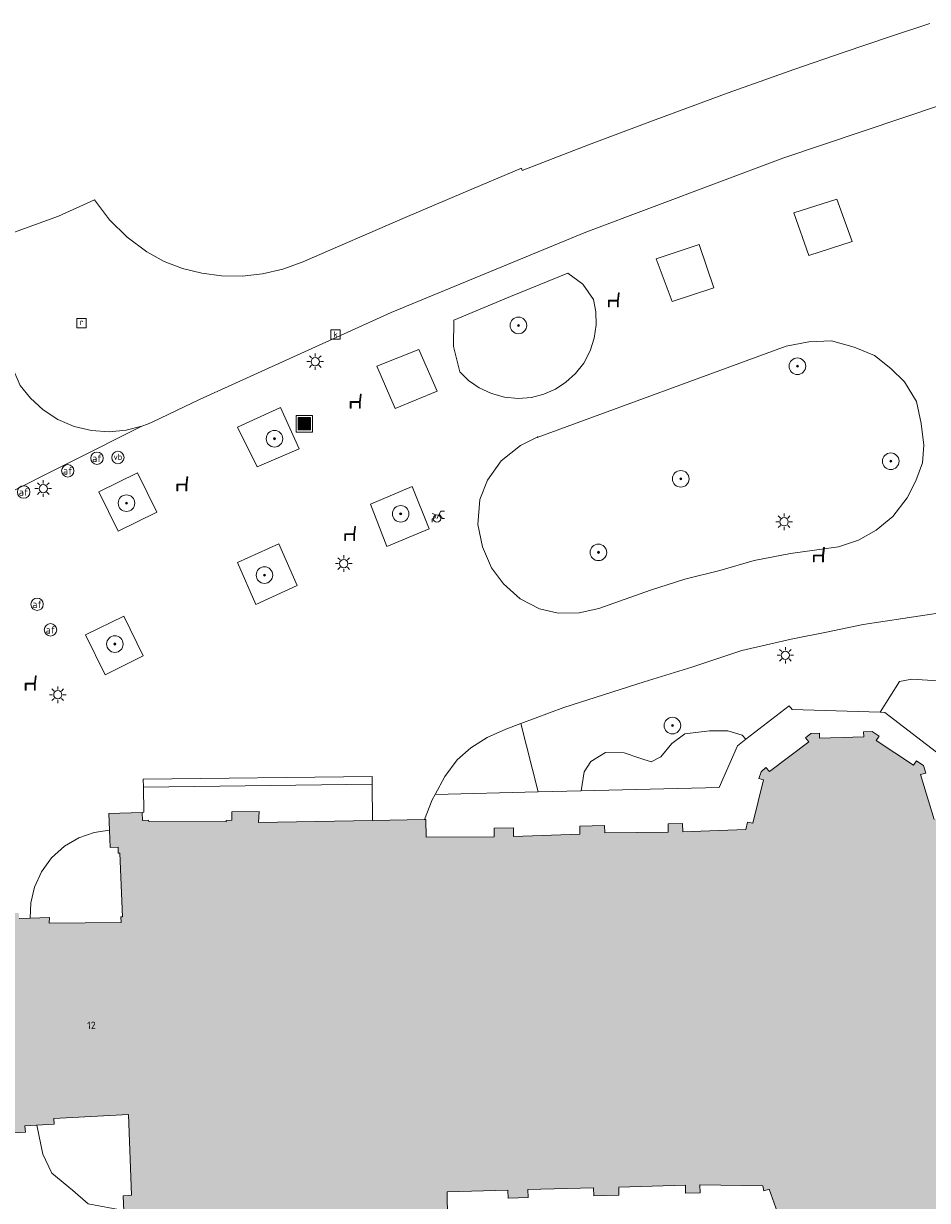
# Model space of a CAD drawing. Header units: metres. Extents: x 196496 to 197479, y 355250 to 356324.
# Tile 92 of 119: x 197032 to 197076, y 356181 to 356238. Entities that reach past the tile are written whole.
import ezdxf
from ezdxf.enums import TextEntityAlignment as Align

# ---------------------------------------------------------------- set-up
doc = ezdxf.new("R2010")
doc.units = ezdxf.units.M
doc.layers.get('0').update_dxf_attribs({"lineweight": 9})
for name, color, linetype, lineweight in [('B-WE-GR-BEPLANTING_CULTUUR_HEESTERS-GV', 251, 'Continuous', 9), ('B-WE-GR-BEPLANTING_CULTUUR_VASTE PLANTENVAK-GV', 251, 'Continuous', 9), ('B-WE-GR-BOOM-S', 251, 'Continuous', 9), ('B-WE-IE-MEUBILAIR_WEGMEUBILAIR-GV', 251, 'Continuous', 9), ('B-WE-IE-MEUBILAIR_WEGMEUBILAIR-S', 251, 'Continuous', 9), ('B-WE-IE-TERREINAFSCHEIDING_KUNSTMATIG_HEKWERK-G', 251, 'IE-TERREINAFSCHEIDING-KUNSTMATIG', 9), ('B-WE-IE-TERREINAFSCHEIDING_KUNSTMATIG_MUUR-GV', 251, 'Continuous', 9), ('B-WE-KL-ET_LS_OV_LICHTMAST-S', 251, 'Continuous', 9), ('B-WE-OG-BEBOUWING-GV', 251, 'Continuous', 9), ('B-WE-OG-BEBOUWING_HUISNUMMER-T35', 90, 'Continuous', 9), ('B-WE-RI-GWA_KOLK-S', 251, 'Continuous', 9), ('B-WE-RI-GWA_RIOOLPUT-S', 251, 'Continuous', 9), ('B-WE-VH-VERHARDING_ASFALT-GV', 251, 'Continuous', 9), ('B-WE-VH-VERHARDING_BETONSTRAATSTEEN-GV', 251, 'Continuous', 9), ('B-WE-VH-VERHARDING_OPEN-GV', 251, 'Continuous', 9), ('B-WE-VH-VERHARDING_STRAATBAKSTEEN-GV', 251, 'Continuous', 9), ('B-WE-VW-AFSLUITPAAL-S', 251, 'Continuous', 9)]:
    doc.layers.add(name, color=color, linetype=linetype, lineweight=lineweight)
doc.layers.add('X-XX-AL-PRESENTATIE_GEBOUW3-V', color=7, linetype='Continuous', lineweight=9, true_color=0xebe1d6)
doc.styles.add('NLCS-ISO', font='NLCS-ISO.ttf')
doc.styles.add('NLCS-ISO-ANNOTATIEF-T35', font='NLCS-ISO.ttf', dxfattribs={"height": 3.5})
doc.linetypes.add('IE-TERREINAFSCHEIDING-KUNSTMATIG', pattern='A,4,[82,NLCS.SHX,S=0.75,R=90,X=0,Y=0],4,-2', length=10)

# ---------------------------------------------------------------- blocks, each defined once
blk = doc.blocks.new('SIE-WEG_AFVALBAK-SO')
at = {"linetype": 'ByBlock', "lineweight": 18}
h = blk.add_hatch(color=0, dxfattribs=at)
h.dxf.hatch_style = 1
h.paths.add_polyline_path([(-1.5, -1.5), (1.5, -1.5), (1.5, 1.5), (-1.5, 1.5)])
at = {"color": 0, "linetype": 'ByBlock', "lineweight": 18}
for points in [[(-2, -2), (2, -2), (2, 2), (-2, 2)], [(-1.5, -1.5), (1.5, -1.5), (1.5, 1.5), (-1.5, 1.5)]]:
    blk.add_lwpolyline(points, close=True, dxfattribs=at)
blk = doc.blocks.new('SKL-ET_OV_LICHTMAST-SO')
at = {"color": 0, "linetype": 'ByBlock', "lineweight": 18}
for points in [[(-1.25, 0), (-2, 0)], [(-1.41, 1.41), (-0.88, 0.88)], [(0, 2), (0, 1.25)], [(0.88, 0.88), (1.41, 1.41)], [(2, 0), (1.25, 0)], [(-1.41, -1.41), (-0.88, -0.88)], [(0, -1.25), (0, -2)], [(0.88, -0.88), (1.41, -1.41)]]:
    blk.add_lwpolyline(points, dxfattribs=at)
blk.add_circle((0, 0), 1, dxfattribs=at)
blk = doc.blocks.new('SIE-WEG_PAAL_VERKEERSBORD-SO')
at = {"color": 0, "linetype": 'ByBlock', "lineweight": 18}
blk.add_circle((0, 0), 1.5, dxfattribs=at)
at = {"color": 0, "linetype": 'ByBlock', "lineweight": 18, "style": 'NLCS-ISO'}
blk.add_text('vb', height=1.5, dxfattribs=at).set_placement((0, 0.13), align=Align.MIDDLE_CENTER)
blk = doc.blocks.new('SVW-AFSLUITPAAL-SO')
at = {"lineweight": 18}
blk.add_circle((0, 0), 1.5, dxfattribs=at)
at = {"lineweight": 18, "style": 'NLCS-ISO'}
blk.add_text('af', height=1.8, dxfattribs=at).set_placement((0, 0), align=Align.MIDDLE_CENTER)
blk = doc.blocks.new('SRI-PUT_INSPECTIEPUT_RIOOLPUT-SO')
at = {"color": 0, "linetype": 'ByBlock', "lineweight": 18}
blk.add_lwpolyline([(-1.12, -1.12), (1.12, -1.12), (1.12, 1.12), (-1.12, 1.12)], close=True, dxfattribs=at)
at = {"color": 0, "linetype": 'ByBlock', "lineweight": 18, "style": 'NLCS-ISO'}
blk.add_text('r', height=1.5, dxfattribs=at).set_placement((0, 0.28), align=Align.MIDDLE_CENTER)
blk = doc.blocks.new('SRI-KOLK-SO')
at = {"color": 0, "linetype": 'ByBlock', "lineweight": 18}
blk.add_lwpolyline([(-1.125, -1.125), (1.125, -1.125), (1.125, 1.125), (-1.125, 1.125)], close=True, dxfattribs=at)
at = {"color": 0, "linetype": 'ByBlock', "lineweight": 18, "style": 'NLCS-ISO'}
blk.add_text('k', height=1.5, dxfattribs=at).set_placement((0, 0), align=Align.MIDDLE_CENTER)
blk = doc.blocks.new('SIE-WEG_ZITBANK-SO')
at = {"color": 0, "linetype": 'ByBlock', "lineweight": 18}
blk.add_lwpolyline([(-0.91, -1.63), (-0.91, -0.2), (1.09, -0.2), (1.09, -1.63), (1.29, -1.63), (1.29, -0.21), (1.54, 1.78), (1.33, 1.78), (1.11, 0), (-1.11, 0), (-1.11, -1.63)], close=True, dxfattribs=at)
blk = doc.blocks.new('SIE-WEG_FIETSENREK-SO')
at = {"color": 0, "linetype": 'ByBlock', "lineweight": 18}
for points in [[(-1.5, -1.35), (-1.5, -0.54), (-0.73, -0.28), (-0.73, 0.53), (-1.5, 0.79)], [(-0.3, -0.45), (0.6, 1.35), (1.5, 1.35)], [(1.05, -0.45), (0.21, 0.58)], [(1.05, -0.45), (1.5, -0.45)]]:
    blk.add_lwpolyline(points, dxfattribs=at)
blk.add_circle((-0.3, -0.45), 0.9, dxfattribs=at)
blk = doc.blocks.new('SGR-BOOM_01-SO')
at = {"linetype": 'ByBlock', "lineweight": 18}
h = blk.add_hatch(color=0, dxfattribs=at)
h.dxf.hatch_style = 1
edge = h.paths.add_edge_path()
edge.add_arc((0, 0), 0.25, 0, 360)
at = {"color": 0, "linetype": 'ByBlock', "lineweight": 18}
for radius in [2, 0.25]:
    blk.add_circle((0, 0), radius, dxfattribs=at)

msp = doc.modelspace()

# ---------------------------------------------------------------- hatches: boundary and pattern name
at = {"layer": 'X-XX-AL-PRESENTATIE_GEBOUW3-V'}
msp.add_hatch(color=256, dxfattribs=at).paths.add_polyline_path([(197085.651, 356180.066), (197079.495, 356179.269), (197079.2, 356182.013), (197081.258, 356182.194), (197081.18, 356184.218), (197081.384, 356184.207), (197082.002, 356184.211), (197082.665, 356184.378), (197083.307, 356184.737), (197083.848, 356185.278), (197083.976, 356185.512), (197084.216, 356185.948), (197084.381, 356186.666), (197084.374, 356186.848), (197084.356, 356187.349), (197084.187, 356187.943), (197085.23, 356187.974), (197085.764, 356188.152), (197086.261, 356188.442), (197086.687, 356188.829), (197087.017, 356189.285), (197087.359, 356190.271), (197087.31, 356191.314), (197087.122, 356191.845), (197086.824, 356192.336), (197086.43, 356192.755), (197085.968, 356193.077), (197084.976, 356193.402), (197084.174, 356193.366), (197084.227, 356193.493), (197084.458, 356194.256), (197084.435, 356195.095), (197084.142, 356195.882), (197083.643, 356196.504), (197082.978, 356196.941), (197082.166, 356197.158), (197081.328, 356197.101), (197080.591, 356196.799), (197080.458, 356199.2), (197076.397, 356199.101), (197076.307, 356199.398), (197076.058, 356199.322), (197075.401, 356201.491), (197075.65, 356201.566), (197075.54, 356201.93), (197075.226, 356202.139), (197075.199, 356202.157), (197075.06, 356201.949), (197073.265, 356203.142), (197073.403, 356203.35), (197073.062, 356203.577), (197072.652, 356203.563), (197072.66, 356203.318), (197070.528, 356203.247), (197070.52, 356203.492), (197070.11, 356203.478), (197069.846, 356203.269), (197070.001, 356203.073), (197068.105, 356201.64), (197067.932, 356201.831), (197067.703, 356201.622), (197067.592, 356201.307), (197067.816, 356201.241), (197067.297, 356199.147), (197067.052, 356199.202), (197066.96, 356198.844), (197063.915, 356198.737), (197063.906, 356199.126), (197063.206, 356199.11), (197063.215, 356198.72), (197060.155, 356198.686), (197060.147, 356199.036), (197058.947, 356199.007), (197058.956, 356198.618), (197055.748, 356198.505), (197055.738, 356198.93), (197054.808, 356198.908), (197054.818, 356198.483), (197051.528, 356198.479), (197051.511, 356199.319), (197051.443, 356199.318), (197048.942, 356199.276), (197043.433, 356199.185), (197043.458, 356199.712), (197042.138, 356199.689), (197042.145, 356199.29), (197041.865, 356199.285), (197041.866, 356199.215), (197038.133, 356199.221), (197038.122, 356199.289), (197037.832, 356199.281), (197037.82, 356199.67), (197036.198, 356199.622), (197036.232, 356198.806), (197036.267, 356197.971), (197036.651, 356197.994), (197036.663, 356197.704), (197036.733, 356197.707), (197036.859, 356194.63), (197036.789, 356194.627), (197036.8, 356194.357), (197033.319, 356194.318), (197033.336, 356194.588), (197032.405, 356194.561), (197031.878, 356194.546), (197031.848, 356194.817), (197030.552, 356194.76), (197030.564, 356193.741), (197030.994, 356193.746), (197030.997, 356193.526), (197031.217, 356193.529), (197031.505, 356185.415), (197031.295, 356185.404), (197031.292, 356185.188), (197030.862, 356185.158), (197030.887, 356184.149), (197032.178, 356184.229), (197032.141, 356184.54), (197033.559, 356184.62), (197033.546, 356184.894), (197037.149, 356185.09), (197037.306, 356181.196), (197036.902, 356181.166), (197036.962, 356179.672), (197037.252, 356179.678), (197037.596, 356179.685), (197038.466, 356179.704), (197038.44, 356180.079), (197043.023, 356180.224), (197043.038, 356179.792), (197044.216, 356179.854), (197044.212, 356180.341), (197049.782, 356180.386), (197049.773, 356180.221), (197051.475, 356180.265), (197051.482, 356180.032), (197052.565, 356180.059), (197052.548, 356181.355), (197055.477, 356181.437), (197055.488, 356181.048), (197056.448, 356181.075), (197056.437, 356181.465), (197059.616, 356181.554), (197059.627, 356181.164), (197060.836, 356181.198), (197060.825, 356181.588), (197064.044, 356181.679), (197064.055, 356181.289), (197064.754, 356181.309), (197064.743, 356181.699), (197067.786, 356181.65), (197067.84, 356181.396), (197068.094, 356181.481), (197068.81, 356179.461), (197068.573, 356179.35), (197068.692, 356179.057), (197069.036, 356178.825), (197069.173, 356179.028), (197070.939, 356177.839), (197070.802, 356177.636), (197071.193, 356177.405), (197071.613, 356177.411), (197071.609, 356177.661), (197073.779, 356177.694), (197073.783, 356177.444), (197074.203, 356177.451), (197074.512, 356177.692), (197074.367, 356177.883), (197076.086, 356179.19), (197076.357, 356178.859), (197076.4, 356178.5), (197077.076, 356172.894), (197077.39, 356170.289), (197077.44, 356169.871), (197077.231, 356169.803), (197077.954, 356167.587), (197087.392, 356170.612), (197086.952, 356172.081), (197087.21, 356172.203), (197086.225, 356175.551), (197085.674, 356179.888)])

# ---------------------------------------------------------------- linework, layer by layer
at = {"layer": 'B-WE-GR-BEPLANTING_CULTUUR_HEESTERS-GV', "flags": 128}
for points in [[(197064.709, 356227.072), (197062.628, 356226.384), (197063.4, 356224.329), (197065.417, 356224.982)], [(197052.862, 356223.417), (197052.843, 356222.155), (197053.146, 356220.936), (197053.577, 356220.516), (197054.091, 356220.156), (197054.676, 356219.881), (197055.31, 356219.708), (197055.964, 356219.647), (197056.608, 356219.7), (197057.217, 356219.856), (197057.767, 356220.098), (197058.272, 356220.425), (197058.737, 356220.848), (197059.135, 356221.357), (197059.444, 356221.937), (197059.647, 356222.561), (197059.738, 356223.202), (197059.721, 356223.829), (197059.606, 356224.42), (197059.095, 356225.162), (197058.365, 356225.689), (197055.608, 356224.567)], [(197050.028, 356219.156), (197052.054, 356220.002), (197051.177, 356222.011), (197049.148, 356221.199)], [(197043.365, 356216.343), (197045.388, 356217.22), (197044.502, 356219.216), (197042.421, 356218.263)], [(197037.588, 356216.056), (197035.727, 356215.141), (197036.663, 356213.238), (197038.524, 356214.153)], [(197051.666, 356213.348), (197050.858, 356215.394), (197048.835, 356214.538), (197049.624, 356212.5)], [(197045.296, 356210.612), (197044.418, 356212.623), (197042.425, 356211.726), (197043.3, 356209.709)], [(197036.922, 356209.143), (197035.078, 356208.235), (197036.025, 356206.313), (197037.869, 356207.221)], [(197051.961, 356200.54), (197056.935, 356200.66), (197056.103, 356203.957), (197055.382, 356203.686), (197054.467, 356203.283), (197053.689, 356202.779), (197053.028, 356202.211), (197052.433, 356201.4)], [(197066.97, 356203.197), (197066.784, 356203.395), (197066.092, 356203.597), (197065.213, 356203.605), (197064.013, 356203.458), (197063.398, 356203), (197062.859, 356202.355), (197062.398, 356202.106), (197061.843, 356202.28), (197061.086, 356202.544), (197060.193, 356202.561), (197059.475, 356202.127), (197059.152, 356201.629), (197059.016, 356200.71), (197065.674, 356200.87), (197066.557, 356202.878)]]:
    msp.add_lwpolyline(points, close=True, dxfattribs=at)
for points in [[(197076.738, 356205.981), (197074.986, 356206.095), (197074.38, 356205.992), (197073.443, 356204.5), (197073.672, 356204.493), (197076.593, 356202.248)], [(197076.593, 356202.248), (197073.672, 356204.493), (197073.443, 356204.5), (197069.197, 356204.631), (197069.055, 356204.811), (197066.97, 356203.197), (197066.557, 356202.878), (197065.674, 356200.87), (197059.016, 356200.71), (197056.935, 356200.66), (197051.961, 356200.54), (197051.819, 356200.282), (197051.443, 356199.318), (197051.511, 356199.319), (197051.528, 356198.479), (197054.818, 356198.483), (197054.808, 356198.908), (197055.738, 356198.93), (197055.748, 356198.505), (197058.956, 356198.618), (197058.947, 356199.007), (197060.147, 356199.036), (197060.155, 356198.686), (197063.215, 356198.72), (197063.206, 356199.11), (197063.906, 356199.126), (197063.915, 356198.737), (197066.96, 356198.844), (197067.052, 356199.202), (197067.297, 356199.147), (197067.816, 356201.241), (197067.592, 356201.307), (197067.703, 356201.622), (197067.932, 356201.831), (197068.105, 356201.64), (197070.001, 356203.073), (197069.846, 356203.269), (197070.11, 356203.478), (197070.52, 356203.492), (197070.528, 356203.247), (197072.66, 356203.318), (197072.652, 356203.563), (197073.062, 356203.577), (197073.403, 356203.35), (197073.265, 356203.142), (197075.06, 356201.949), (197075.199, 356202.157), (197075.226, 356202.139), (197075.54, 356201.93), (197075.65, 356201.566), (197075.401, 356201.491), (197076.058, 356199.322)], [(197068.81, 356179.461), (197068.094, 356181.481), (197067.84, 356181.396), (197067.786, 356181.65), (197064.743, 356181.699), (197064.754, 356181.309), (197064.055, 356181.289), (197064.044, 356181.679), (197060.825, 356181.588), (197060.836, 356181.198), (197059.627, 356181.164), (197059.616, 356181.554), (197056.437, 356181.465), (197056.448, 356181.075), (197055.488, 356181.048), (197055.477, 356181.437), (197052.548, 356181.355), (197052.565, 356180.059)]]:
    msp.add_lwpolyline(points, dxfattribs=at)
at = {"layer": 'B-WE-GR-BEPLANTING_CULTUUR_VASTE PLANTENVAK-GV', "flags": 128}
msp.add_lwpolyline([(197068.913, 356222.166), (197056.888, 356217.763), (197056.917, 356217.796), (197056.077, 356217.382), (197055.151, 356216.632), (197054.488, 356215.707), (197054.114, 356214.774), (197054.018, 356213.561), (197054.252, 356212.488), (197054.682, 356211.477), (197055.27, 356210.702), (197056.067, 356209.98), (197056.996, 356209.498), (197057.905, 356209.284), (197058.921, 356209.294), (197059.863, 356209.511), (197062.367, 356210.39), (197064.023, 356210.928), (197065.712, 356211.344), (197067.374, 356211.818), (197069.121, 356212.157), (197071.437, 356212.491), (197072.406, 356212.802), (197073.253, 356213.282), (197074.06, 356213.952), (197074.753, 356214.857), (197075.173, 356215.676), (197075.499, 356216.537), (197075.553, 356217.399), (197075.424, 356218.434), (197075.199, 356219.492), (197074.633, 356220.445), (197073.97, 356221.092), (197073.177, 356221.712), (197072.198, 356222.127), (197071.1, 356222.426), (197070.012, 356222.374)], close=True, dxfattribs=at)
msp.add_lwpolyline([(197078.166, 356209.579), (197075.601, 356209.194), (197072.632, 356208.733), (197070.859, 356208.363), (197069.145, 356208.028), (197066.772, 356207.475), (197064.351, 356206.67), (197062.048, 356205.966), (197058.179, 356204.737), (197056.103, 356203.957), (197056.935, 356200.66), (197059.016, 356200.71), (197059.152, 356201.629), (197059.475, 356202.127), (197060.193, 356202.561), (197061.086, 356202.544), (197061.843, 356202.28), (197062.398, 356202.106), (197062.859, 356202.355), (197063.398, 356203), (197064.013, 356203.458), (197065.213, 356203.605), (197066.092, 356203.597), (197066.784, 356203.395), (197066.97, 356203.197), (197069.055, 356204.811), (197069.197, 356204.631), (197073.443, 356204.5), (197074.38, 356205.992), (197074.986, 356206.095), (197076.738, 356205.981)], dxfattribs=at)
at = {"layer": 'B-WE-IE-MEUBILAIR_WEGMEUBILAIR-GV', "flags": 128}
for points in [[(197064.709, 356227.072), (197062.628, 356226.384), (197063.4, 356224.329), (197065.417, 356224.982)], [(197050.028, 356219.156), (197052.054, 356220.002), (197051.177, 356222.011), (197049.148, 356221.199)], [(197043.365, 356216.343), (197045.388, 356217.22), (197044.502, 356219.216), (197042.421, 356218.263)], [(197037.588, 356216.056), (197035.727, 356215.141), (197036.663, 356213.238), (197038.524, 356214.153)], [(197051.666, 356213.348), (197050.858, 356215.394), (197048.835, 356214.538), (197049.624, 356212.5)], [(197045.296, 356210.612), (197044.418, 356212.623), (197042.425, 356211.726), (197043.3, 356209.709)], [(197036.922, 356209.143), (197035.078, 356208.235), (197036.025, 356206.313), (197037.869, 356207.221)]]:
    msp.add_lwpolyline(points, close=True, dxfattribs=at)
at = {"layer": 'B-WE-IE-TERREINAFSCHEIDING_KUNSTMATIG_HEKWERK-G', "ltscale": 0.2, "flags": 128}
for points in [[(197032.405, 356194.561), (197032.436, 356195.299), (197032.614, 356196.06), (197032.952, 356196.802), (197033.442, 356197.473), (197034.06, 356198.031), (197034.762, 356198.443), (197035.501, 356198.699), (197036.232, 356198.806)], [(197032.723, 356184.573), (197033.017, 356183.173), (197033.46, 356182.251), (197034.455, 356181.431), (197035.209, 356180.782), (197036.931, 356180.45)]]:
    msp.add_lwpolyline(points, dxfattribs=at)
at = {"layer": 'B-WE-IE-TERREINAFSCHEIDING_KUNSTMATIG_MUUR-GV', "flags": 128}
msp.add_lwpolyline([(197048.923, 356201.027), (197048.918, 356201.396), (197037.867, 356201.272), (197037.877, 356200.89)], close=True, dxfattribs=at)
at = {"layer": 'B-WE-OG-BEBOUWING-GV', "flags": 128}
for points in [[(197076.058, 356199.322), (197075.401, 356201.491), (197075.65, 356201.566), (197075.54, 356201.93), (197075.226, 356202.139), (197075.199, 356202.157), (197075.06, 356201.949), (197073.265, 356203.142), (197073.403, 356203.35), (197073.062, 356203.577), (197072.652, 356203.563), (197072.66, 356203.318), (197070.528, 356203.247), (197070.52, 356203.492), (197070.11, 356203.478), (197069.846, 356203.269), (197070.001, 356203.073), (197068.105, 356201.64), (197067.932, 356201.831), (197067.703, 356201.622), (197067.592, 356201.307), (197067.816, 356201.241), (197067.297, 356199.147), (197067.052, 356199.202), (197066.96, 356198.844), (197063.915, 356198.737), (197063.906, 356199.126), (197063.206, 356199.11), (197063.215, 356198.72), (197060.155, 356198.686), (197060.147, 356199.036), (197058.947, 356199.007), (197058.956, 356198.618), (197055.748, 356198.505), (197055.738, 356198.93), (197054.808, 356198.908), (197054.818, 356198.483), (197051.528, 356198.479), (197051.511, 356199.319), (197051.443, 356199.318), (197048.942, 356199.276), (197043.433, 356199.185), (197043.458, 356199.712), (197042.138, 356199.689), (197042.145, 356199.29), (197041.865, 356199.285), (197041.866, 356199.215), (197038.133, 356199.221), (197038.122, 356199.289), (197037.832, 356199.281), (197037.82, 356199.67), (197036.198, 356199.622), (197036.232, 356198.806), (197036.267, 356197.971), (197036.651, 356197.994), (197036.663, 356197.704), (197036.733, 356197.707), (197036.859, 356194.63), (197036.789, 356194.627), (197036.8, 356194.357), (197033.319, 356194.318), (197033.336, 356194.588), (197032.405, 356194.561), (197031.878, 356194.546)], [(197030.887, 356184.149), (197032.178, 356184.229), (197032.141, 356184.54), (197033.559, 356184.62), (197033.546, 356184.894), (197037.149, 356185.09), (197037.306, 356181.196), (197036.902, 356181.166), (197036.962, 356179.672)], [(197052.565, 356180.059), (197052.548, 356181.355), (197055.477, 356181.437), (197055.488, 356181.048), (197056.448, 356181.075), (197056.437, 356181.465), (197059.616, 356181.554), (197059.627, 356181.164), (197060.836, 356181.198), (197060.825, 356181.588), (197064.044, 356181.679), (197064.055, 356181.289), (197064.754, 356181.309), (197064.743, 356181.699), (197067.786, 356181.65), (197067.84, 356181.396), (197068.094, 356181.481), (197068.81, 356179.461)]]:
    msp.add_lwpolyline(points, dxfattribs=at)
at = {"layer": 'B-WE-VH-VERHARDING_ASFALT-GV', "flags": 128}
for points in [[(197075.844, 356237.741), (197073.943, 356237.114), (197071.71, 356236.361), (197069.281, 356235.521), (197067.877, 356235.027), (197066.109, 356234.391), (197062.582, 356233.094), (197059.367, 356231.886), (197056.161, 356230.652), (197056.132, 356230.76), (197053.315, 356229.577), (197050.509, 356228.38), (197045.54, 356226.223), (197044.603, 356225.883), (197043.632, 356225.66), (197042.641, 356225.556), (197041.644, 356225.569), (197040.697, 356225.69), (197039.769, 356225.915), (197038.877, 356226.257), (197038.042, 356226.722), (197037.093, 356227.435), (197036.242, 356228.264), (197035.506, 356229.225), (197033.782, 356228.45), (197029.108, 356226.751)], [(197031.925, 356220.275), (197032.418, 356219.654), (197033.028, 356219.098), (197033.74, 356218.636), (197034.531, 356218.295), (197035.367, 356218.092), (197036.214, 356218.033), (197037.036, 356218.112), (197037.803, 356218.311), (197038.065, 356218.41), (197038.322, 356218.523), (197040.59, 356219.598), (197049.841, 356223.791), (197059.233, 356227.674), (197068.75, 356231.238), (197078.376, 356234.479)]]:
    msp.add_lwpolyline(points, dxfattribs=at)
at = {"layer": 'B-WE-VH-VERHARDING_BETONSTRAATSTEEN-GV', "flags": 128}
msp.add_lwpolyline([(196965.335, 356181.928), (197037.803, 356218.311), (197037.036, 356218.112), (197036.214, 356218.033), (197035.367, 356218.092), (197034.531, 356218.295), (197033.74, 356218.636), (197033.028, 356219.098), (197032.418, 356219.654), (197031.925, 356220.275), (197031.521, 356221.199), (197031.541, 356220.61), (197031.362, 356220.015), (197030.999, 356219.51), (197030.52, 356219.167), (196963.524, 356185.512)], close=True, dxfattribs=at)
at = {"layer": 'B-WE-VH-VERHARDING_OPEN-GV', "flags": 128}
for points in [[(197078.376, 356234.479), (197068.75, 356231.238), (197059.233, 356227.674), (197049.841, 356223.791), (197040.59, 356219.598), (197038.322, 356218.523), (197038.065, 356218.41), (197037.803, 356218.311), (196965.335, 356181.928)], [(197031.878, 356194.546), (197032.405, 356194.561), (197033.336, 356194.588), (197033.319, 356194.318), (197036.8, 356194.357), (197036.789, 356194.627), (197036.859, 356194.63), (197036.733, 356197.707), (197036.663, 356197.704), (197036.651, 356197.994), (197036.267, 356197.971), (197036.232, 356198.806), (197036.198, 356199.622), (197037.82, 356199.67), (197037.892, 356199.675), (197037.877, 356200.89), (197037.867, 356201.272), (197048.918, 356201.396), (197048.923, 356201.027), (197048.942, 356199.276), (197051.443, 356199.318), (197051.819, 356200.282), (197051.961, 356200.54), (197052.433, 356201.4), (197053.028, 356202.211), (197053.689, 356202.779), (197054.467, 356203.283), (197055.382, 356203.686), (197056.103, 356203.957), (197058.179, 356204.737), (197062.048, 356205.966), (197064.351, 356206.67), (197066.772, 356207.475), (197069.145, 356208.028), (197070.859, 356208.363), (197072.632, 356208.733), (197075.601, 356209.194), (197078.166, 356209.579)], [(197036.962, 356179.672), (197036.902, 356181.166), (197037.306, 356181.196), (197037.149, 356185.09), (197033.546, 356184.894), (197033.559, 356184.62), (197032.141, 356184.54), (197032.178, 356184.229), (197030.887, 356184.149)]]:
    msp.add_lwpolyline(points, dxfattribs=at)
for points in [[(197069.274, 356228.606), (197071.365, 356229.261), (197072.1, 356227.215), (197070.008, 356226.545)], [(197064.709, 356227.072), (197065.417, 356224.982), (197063.4, 356224.329), (197062.628, 356226.384)], [(197058.365, 356225.689), (197059.095, 356225.162), (197059.606, 356224.42), (197059.721, 356223.829), (197059.738, 356223.202), (197059.647, 356222.561), (197059.444, 356221.937), (197059.135, 356221.357), (197058.737, 356220.848), (197058.272, 356220.425), (197057.767, 356220.098), (197057.217, 356219.856), (197056.608, 356219.7), (197055.964, 356219.647), (197055.31, 356219.708), (197054.676, 356219.881), (197054.091, 356220.156), (197053.577, 356220.516), (197053.146, 356220.936), (197052.843, 356222.155), (197052.862, 356223.417), (197055.608, 356224.567)], [(197068.913, 356222.166), (197070.012, 356222.374), (197071.1, 356222.426), (197072.198, 356222.127), (197073.177, 356221.712), (197073.97, 356221.092), (197074.633, 356220.445), (197075.199, 356219.492), (197075.424, 356218.434), (197075.553, 356217.399), (197075.499, 356216.537), (197075.173, 356215.676), (197074.753, 356214.857), (197074.06, 356213.952), (197073.253, 356213.282), (197072.406, 356212.802), (197071.437, 356212.491), (197069.121, 356212.157), (197067.374, 356211.818), (197065.712, 356211.344), (197064.023, 356210.928), (197062.367, 356210.39), (197059.863, 356209.511), (197058.921, 356209.294), (197057.905, 356209.284), (197056.996, 356209.498), (197056.067, 356209.98), (197055.27, 356210.702), (197054.682, 356211.477), (197054.252, 356212.488), (197054.018, 356213.561), (197054.114, 356214.774), (197054.488, 356215.707), (197055.151, 356216.632), (197056.077, 356217.382), (197056.917, 356217.796), (197056.888, 356217.763)], [(197050.028, 356219.156), (197049.148, 356221.199), (197051.177, 356222.011), (197052.054, 356220.002)], [(197043.365, 356216.343), (197042.421, 356218.263), (197044.502, 356219.216), (197045.388, 356217.22)], [(197037.588, 356216.056), (197038.524, 356214.153), (197036.663, 356213.238), (197035.727, 356215.141)], [(197051.666, 356213.348), (197049.624, 356212.5), (197048.835, 356214.538), (197050.858, 356215.394)], [(197045.296, 356210.612), (197043.3, 356209.709), (197042.425, 356211.726), (197044.418, 356212.623)], [(197036.922, 356209.143), (197037.869, 356207.221), (197036.025, 356206.313), (197035.078, 356208.235)]]:
    msp.add_lwpolyline(points, close=True, dxfattribs=at)
at = {"layer": 'B-WE-VH-VERHARDING_STRAATBAKSTEEN-GV', "flags": 128}
msp.add_lwpolyline([(197037.877, 356200.89), (197037.892, 356199.675), (197037.82, 356199.67), (197037.832, 356199.281), (197038.122, 356199.289), (197038.133, 356199.221), (197041.866, 356199.215), (197041.865, 356199.285), (197042.145, 356199.29), (197042.138, 356199.689), (197043.458, 356199.712), (197043.433, 356199.185), (197048.942, 356199.276), (197048.923, 356201.027)], close=True, dxfattribs=at)

# ---------------------------------------------------------------- block references
at = {"layer": 'B-WE-GR-BOOM-S', "xscale": 0.2, "yscale": 0.2, "zscale": 0.2}
for p in [(197055.984, 356223.171), (197069.456, 356221.202), (197044.203, 356217.703), (197073.962, 356216.617), (197063.822, 356215.768), (197037.056, 356214.593), (197050.297, 356214.079), (197059.846, 356212.218), (197043.719, 356211.121), (197036.496, 356207.793), (197063.42, 356203.859)]:
    msp.add_blockref('SGR-BOOM_01-SO', p, dxfattribs=at)
at = {"layer": 'B-WE-IE-MEUBILAIR_WEGMEUBILAIR-S', "xscale": 0.2, "yscale": 0.2, "zscale": 0.2}
for name, p in [('SIE-WEG_ZITBANK-SO', (197060.547, 356224.387)), ('SIE-WEG_ZITBANK-SO', (197048.087, 356219.499)), ('SIE-WEG_AFVALBAK-SO', (197045.643, 356218.426)), ('SIE-WEG_PAAL_VERKEERSBORD-SO', (197036.644, 356216.799)), ('SIE-WEG_ZITBANK-SO', (197039.711, 356215.513)), ('SIE-WEG_FIETSENREK-SO', (197052.11, 356213.94)), ('SIE-WEG_ZITBANK-SO', (197047.815, 356213.118)), ('SIE-WEG_ZITBANK-SO', (197070.449, 356212.089)), ('SIE-WEG_ZITBANK-SO', (197032.393, 356205.899))]:
    msp.add_blockref(name, p, dxfattribs=at)
at = {"layer": 'B-WE-KL-ET_LS_OV_LICHTMAST-S', "xscale": 0.2, "yscale": 0.2, "zscale": 0.2}
for p in [(197046.17, 356221.423), (197033.039, 356215.295), (197068.811, 356213.693), (197047.55, 356211.676), (197068.873, 356207.25), (197033.741, 356205.348)]:
    msp.add_blockref('SKL-ET_OV_LICHTMAST-SO', p, dxfattribs=at)
at = {"layer": 'B-WE-RI-GWA_KOLK-S', "xscale": 0.2, "yscale": 0.2, "zscale": 0.2}
msp.add_blockref('SRI-KOLK-SO', (197047.152, 356222.737), dxfattribs=at)
at = {"layer": 'B-WE-RI-GWA_RIOOLPUT-S', "xscale": 0.2, "yscale": 0.2, "zscale": 0.2}
msp.add_blockref('SRI-PUT_INSPECTIEPUT_RIOOLPUT-SO', (197034.886, 356223.276), dxfattribs=at)
at = {"layer": 'B-WE-VW-AFSLUITPAAL-S', "xscale": 0.2, "yscale": 0.2, "zscale": 0.2}
for p in [(197035.632, 356216.762), (197034.221, 356216.153), (197032.09, 356215.13), (197032.741, 356209.713), (197033.389, 356208.479)]:
    msp.add_blockref('SVW-AFSLUITPAAL-SO', p, dxfattribs=at)

# ---------------------------------------------------------------- texts
at = {"layer": 'B-WE-OG-BEBOUWING_HUISNUMMER-T35', "style": 'NLCS-ISO-ANNOTATIEF-T35'}
msp.add_text('12', height=0.36, rotation=2, dxfattribs=at).set_placement((197035.366, 356189.389), align=Align.MIDDLE)

doc.saveas('drawing.dxf')
